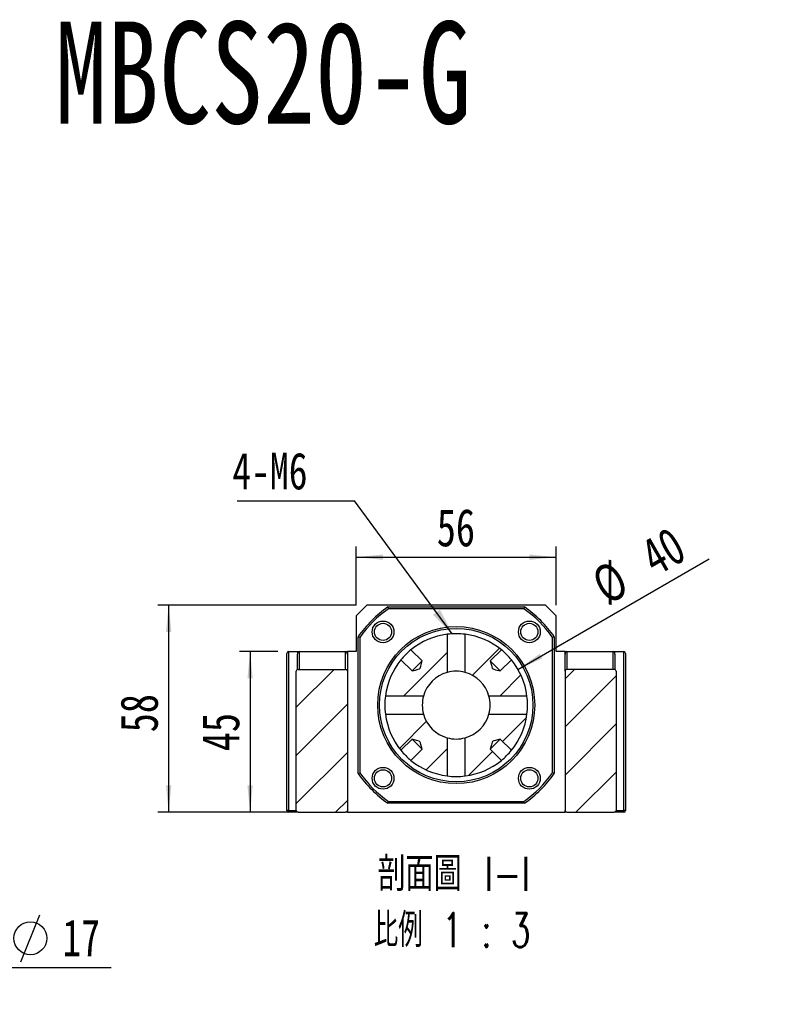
# Model space of a CAD drawing. Header units: millimetres. Extents: x 36 to 282, y 15 to 192.
# Tile 3 of 6: x 111 to 182, y 100 to 192. Entities that reach past the tile are written whole.
import ezdxf

# ---------------------------------------------------------------- set-up
doc = ezdxf.new("R2010")
doc.units = ezdxf.units.MM
doc.layers.add('FORMAT', color=7, linetype='Continuous')
doc.styles.add('SLDTEXTSTYLE0', font='TXT', dxfattribs={"width": 0.75})
doc.styles.add('SLDTEXTSTYLE1', font='TXT', dxfattribs={"width": 0.75, "bigfont": 'bigfont'})
doc.styles.add('SLDTEXTSTYLE3', font='TXT', dxfattribs={"width": 0.666667})
doc.styles.add('SLDTEXTSTYLE4', font='TXT', dxfattribs={"width": 0.65625, "bigfont": 'bigfont'})
doc.dimstyles.new('SLDDIMSTYLE2', dxfattribs={"dimtxt": 3.5, "dimasz": 2.5, "dimexe": 0, "dimexo": 0.0625, "dimgap": 0.875, "dimtad": 1, "dimlfac": 3, "dimrnd": 1e-09, "dimzin": 12, "dimdsep": 46, "dimtxsty": 'SLDTEXTSTYLE0', "dimsah": 1, "dimcen": 0.09, "dimadec": 0, "dimazin": 3, "dimtfac": 1, "dimtofl": 0, "dimtmove": 0, "dimatfit": 3, "dimfxl": 0, "dimfrac": 2, "dimtolj": 1, "dimtzin": 12, "dimarcsym": 0})
doc.dimstyles.new('SLDDIMSTYLE3', dxfattribs={"dimtxt": 0.18, "dimasz": 2.5, "dimexe": 0, "dimexo": 0.0625, "dimgap": 0, "dimtad": 0, "dimtih": 1, "dimtoh": 1, "dimdec": 0, "dimrnd": 1e-09, "dimzin": 0, "dimdsep": 46, "dimtxsty": 'Standard', "dimsah": 1, "dimcen": 0.09, "dimadec": 0, "dimazin": 0, "dimtfac": 2.5, "dimtdec": 0, "dimtofl": 0, "dimtmove": 0, "dimatfit": 3, "dimfxl": 0, "dimfrac": 2, "dimtolj": 1, "dimtzin": 0, "dimarcsym": 0})
doc.dimstyles.new('SLDDIMSTYLE5', dxfattribs={"dimtxt": 3.5, "dimasz": 2.5, "dimexe": 0, "dimexo": 0.0625, "dimgap": 0.875, "dimtad": 1, "dimlfac": 3, "dimrnd": 1e-09, "dimzin": 12, "dimdsep": 46, "dimtxsty": 'SLDTEXTSTYLE0', "dimsah": 1, "dimcen": 0, "dimadec": 0, "dimazin": 3, "dimtfac": 1, "dimtofl": 0, "dimtmove": 0, "dimatfit": 3, "dimfxl": 0, "dimfrac": 2, "dimtolj": 1, "dimtzin": 12, "dimarcsym": 0})

# ---------------------------------------------------------------- blocks, each defined once
blk = doc.blocks.new('SW_SYMBOL_HOLE_DIAM')
at = {"layer": 'FORMAT', "color": 0}
blk.add_line((300, 0), (700, 1000), dxfattribs=at)
blk.add_circle((500, 500), 350, dxfattribs=at)
blk = doc.blocks.new('SW_SYMBOL_HOLE_SPOT')
at = {"layer": 'FORMAT', "color": 0}
for p, q in [((0, 875), (0, 75)), ((1600, 75), (1600, 875)), ((0, 75), (1600, 75))]:
    blk.add_line(p, q, dxfattribs=at)
blk = doc.blocks.new('SW_NOTE_0')
at = {"layer": 'FORMAT', "color": 0}
blk.add_line((45.484, 0), (0, 0), dxfattribs=at)
at = {"layer": 'FORMAT', "color": 0, "xscale": 0.0043935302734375, "yscale": 0.0043935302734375, "zscale": 0.0043935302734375}
for name, p in [('SW_SYMBOL_HOLE_DIAM', (5.732, 0.55)), ('SW_SYMBOL_HOLE_DIAM', (35.737, 0.55)), ('SW_SYMBOL_HOLE_SPOT', (26.446, 0.55))]:
    blk.add_blockref(name, p, dxfattribs=at)
at = {"layer": 'FORMAT', "color": 0, "attachment_point": 1}
for s, insert, char_height, style in [('11\\M+18AD1\\M+190FA', (10.923, 4.507), 3.43958, 'SLDTEXTSTYLE1'), ('4 -', (0.4, 4.507), 3.4396, 'SLDTEXTSTYLE3'), ('17', (40.929, 4.507), 3.4396, 'SLDTEXTSTYLE0')]:
    blk.add_mtext(s, dxfattribs=dict(at, insert=insert, char_height=char_height, style=style))
blk = doc.blocks.new('_D_7')
at = {"layer": 'FORMAT', "color": 7}
blk.add_line((157.864, 131.708), (175.737, 142.027), dxfattribs=at)
blk.add_solid([(157.864, 131.708), (160.154, 132.742), (159.904, 133.175)], dxfattribs=at)
at = {"layer": 'FORMAT', "color": 7, "char_height": 3.5, "attachment_point": 1, "rotation": 30, "style": 'SLDTEXTSTYLE0'}
for s, insert in [('40', (168.986, 143.376)), ('%%c', (164.442, 140.69))]:
    blk.add_mtext(s, dxfattribs=dict(at, insert=insert))
blk = doc.blocks.new('_D_8')
at = {"layer": 'FORMAT', "color": 7}
for p, q in [((135.424, 133.375), (131.836, 133.375)), ((132.836, 133.375), (132.836, 118.375)), ((136.325, 118.375), (131.836, 118.375))]:
    blk.add_line(p, q, dxfattribs=at)
for points in [[(132.836, 133.375), (132.586, 130.875), (133.086, 130.875)], [(132.836, 118.375), (133.086, 120.875), (132.586, 120.875)]]:
    blk.add_solid(points, dxfattribs=at)
at = {"layer": 'FORMAT', "color": 7, "insert": (128.324, 124.068), "char_height": 3.5, "attachment_point": 1, "rotation": 90, "style": 'SLDTEXTSTYLE0'}
blk.add_mtext('45', dxfattribs=at)
blk = doc.blocks.new('_D_9')
at = {"layer": 'FORMAT', "color": 7}
for p, q in [((142.757, 137.708), (124.226, 137.708)), ((125.226, 137.708), (125.226, 118.375)), ((136.325, 118.375), (124.226, 118.375))]:
    blk.add_line(p, q, dxfattribs=at)
for points in [[(125.226, 137.708), (124.976, 135.208), (125.476, 135.208)], [(125.226, 118.375), (125.476, 120.875), (124.976, 120.875)]]:
    blk.add_solid(points, dxfattribs=at)
at = {"layer": 'FORMAT', "color": 7, "insert": (120.714, 125.835), "char_height": 3.5, "attachment_point": 1, "rotation": 90, "style": 'SLDTEXTSTYLE0'}
blk.add_mtext('58', dxfattribs=at)
blk = doc.blocks.new('_D_10')
at = {"layer": 'FORMAT', "color": 7}
for p, q in [((142.757, 137.708), (142.757, 143.19)), ((161.424, 137.708), (161.424, 143.19)), ((142.757, 142.19), (161.424, 142.19))]:
    blk.add_line(p, q, dxfattribs=at)
for points in [[(142.757, 142.19), (145.257, 141.94), (145.257, 142.44)], [(161.424, 142.19), (158.924, 142.44), (158.924, 141.94)]]:
    blk.add_solid(points, dxfattribs=at)
at = {"layer": 'FORMAT', "color": 7, "insert": (150.278, 146.701), "char_height": 3.5, "attachment_point": 1, "style": 'SLDTEXTSTYLE0'}
blk.add_mtext('56', dxfattribs=at)
blk = doc.blocks.new('SW_NOTE_2')
at = {"layer": 'FORMAT', "color": 0, "char_height": 3.175, "attachment_point": 2}
for s, insert, style in [('\\M+19655\\M+196CA\\M+19AA4 I-I', (8.632, 4.093), 'SLDTEXTSTYLE1'), ('\\M+194E4\\M+197E1 1 : 3', (8.457, -1.141), 'SLDTEXTSTYLE4')]:
    blk.add_mtext(s, dxfattribs=dict(at, insert=insert, style=style))
blk = doc.blocks.new('SW_NOTE_3')
at = {"layer": 'FORMAT', "color": 0}
blk.add_line((-10.95, 0), (0, 0), dxfattribs=at)
at = {"layer": 'FORMAT', "color": 0, "insert": (-11.408, 4.499), "char_height": 3.4396, "attachment_point": 1, "style": 'SLDTEXTSTYLE0'}
blk.add_mtext('4-M6', dxfattribs=at)

msp = doc.modelspace()

# ---------------------------------------------------------------- hatches: boundary and pattern name
at = {"layer": 'FORMAT', "linetype": 'Continuous', "lineweight": 18}
h = msp.add_hatch(dxfattribs=at)
h.set_pattern_fill('ANSI31', color=256, style=0)
edge = h.paths.add_edge_path(flags=0)
edge.add_spline(control_points=[(148.9044, 132.4956), (148.8626, 132.3305), (148.8217, 132.1651), (148.7752, 132.0013), (148.7578, 131.94), (148.7424, 131.8768), (148.7114, 131.8212), (148.7036, 131.8072), (148.6942, 131.7939), (148.6829, 131.7825), (148.6727, 131.7723), (148.6607, 131.7636), (148.6481, 131.7562), (148.6166, 131.7379), (148.5815, 131.7262), (148.5468, 131.715), (148.4573, 131.6862), (148.3661, 131.6631), (148.2751, 131.6393), (148.1735, 131.6128), (148.0717, 131.5869), (147.9699, 131.5611)], knot_values=[0.0079285, 0.0079285, 0.0079285, 0.0079285, 0.0094613, 0.0094613, 0.0094613, 0.0100355, 0.0100355, 0.0100355, 0.0101789, 0.0101789, 0.0101789, 0.0103091, 0.0103091, 0.0103091, 0.0106361, 0.0106361, 0.0106361, 0.0114777, 0.0114777, 0.0114777, 0.0124181, 0.0124181, 0.0124181, 0.0124181], weights=[1, 1, 1, 1, 1, 1, 1, 1, 1, 1, 1, 1, 1, 1, 1, 1, 1, 1, 1, 1, 1, 1], degree=3, periodic=0)
edge.add_line((147.9699, 131.5611), (146.9324, 132.5985))
edge.add_arc((152.0905, 128.375), 6.6667, 140.688634, 172.714544)
edge.add_line((145.4777, 129.2204), (149.0388, 129.2204))
edge.add_arc((152.0905, 128.375), 3.1667, 105.484302, 164.515698, ccw=False)
edge.add_line((151.2451, 131.4267), (151.2451, 134.9878))
edge.add_arc((152.0905, 128.375), 6.6667, 97.285456, 129.311366)
edge.add_line((147.867, 133.5331), (148.9044, 132.4956))
h = msp.add_hatch(dxfattribs=at)
h.set_pattern_fill('ANSI31', color=256, style=0)
edge = h.paths.add_edge_path(flags=0)
edge.add_spline(control_points=[(156.2112, 131.5611), (156.1665, 131.5724), (156.1217, 131.5838), (156.077, 131.5952), (155.9772, 131.6207), (155.8773, 131.6463), (155.7778, 131.6733), (155.7255, 131.6876), (155.6733, 131.7019), (155.6219, 131.719), (155.5938, 131.7284), (155.5656, 131.7385), (155.5395, 131.7525), (155.5226, 131.7617), (155.5064, 131.7732), (155.4935, 131.7874), (155.4805, 131.8017), (155.4703, 131.8186), (155.462, 131.836), (155.4236, 131.9158), (155.4046, 132.0037), (155.3816, 132.0892), (155.3453, 132.2243), (155.311, 132.36), (155.2766, 132.4956)], knot_values=[0.0013584, 0.0013584, 0.0013584, 0.0013584, 0.0017736, 0.0017736, 0.0017736, 0.0027014, 0.0027014, 0.0027014, 0.0031889, 0.0031889, 0.0031889, 0.003456, 0.003456, 0.003456, 0.0036307, 0.0036307, 0.0036307, 0.0038051, 0.0038051, 0.0038051, 0.0046067, 0.0046067, 0.0046067, 0.0058726, 0.0058726, 0.0058726, 0.0058726], weights=[1, 1, 1, 1, 1, 1, 1, 1, 1, 1, 1, 1, 1, 1, 1, 1, 1, 1, 1, 1, 1, 1, 1, 1, 1], degree=3, periodic=0)
edge.add_line((155.2766, 132.4956), (156.3141, 133.5331))
edge.add_arc((152.0905, 128.375), 6.6667, 50.688634, 82.714544)
edge.add_line((152.9359, 134.9878), (152.9359, 131.4267))
edge.add_arc((152.0905, 128.375), 3.1667, 15.484302, 74.515698, ccw=False)
edge.add_line((155.1422, 129.2204), (158.7034, 129.2204))
edge.add_arc((152.0905, 128.375), 6.6667, 7.285456, 39.311366)
edge.add_line((157.2486, 132.5985), (156.2112, 131.5611))
h = msp.add_hatch(dxfattribs=at)
h.set_pattern_fill('ANSI31', color=256, style=0)
edge = h.paths.add_edge_path(flags=0)
edge.add_line((141.9239, 118.5416), (141.9239, 131.5416))
edge.add_arc((141.7572, 131.5416), 0.1667, 0, 90)
edge.add_line((141.7572, 131.7083), (137.3252, 131.7083))
edge.add_spline(control_points=[(137.3252, 131.7083), (137.3214, 131.7083), (137.3175, 131.7082), (137.3136, 131.7079), (137.294, 131.7066), (137.2742, 131.7019), (137.2561, 131.6942), (137.238, 131.6864), (137.221, 131.6754), (137.2065, 131.6621), (137.1924, 131.6489), (137.1803, 131.6331), (137.1715, 131.6159), (137.1629, 131.5993), (137.1572, 131.5808), (137.1548, 131.5623), (137.1539, 131.5554), (137.1535, 131.5485), (137.1535, 131.5416)], knot_values=[0.0001429, 0.0001429, 0.0001429, 0.0001429, 0.0001774, 0.0001774, 0.0001774, 0.0003548, 0.0003548, 0.0003548, 0.0005321, 0.0005321, 0.0005321, 0.000706, 0.000706, 0.000706, 0.0008746, 0.0008746, 0.0008746, 0.0009362, 0.0009362, 0.0009362, 0.0009362], weights=[1, 1, 1, 1, 1, 1, 1, 1, 1, 1, 1, 1, 1, 1, 1, 1, 1, 1, 1], degree=3, periodic=0)
edge.add_line((137.1535, 131.5416), (137.1535, 118.5416))
edge.add_spline(control_points=[(137.1535, 118.5416), (137.1535, 118.5253), (137.156, 118.5089), (137.1609, 118.4933), (137.1663, 118.476), (137.1747, 118.4594), (137.1854, 118.4449), (137.1964, 118.43), (137.2099, 118.4168), (137.225, 118.4063), (137.2406, 118.3955), (137.2582, 118.3871), (137.2764, 118.3819), (137.2922, 118.3773), (137.3088, 118.375), (137.3252, 118.375)], knot_values=[0.0022359, 0.0022359, 0.0022359, 0.0022359, 0.0023824, 0.0023824, 0.0023824, 0.0025453, 0.0025453, 0.0025453, 0.0027109, 0.0027109, 0.0027109, 0.0028814, 0.0028814, 0.0028814, 0.0030293, 0.0030293, 0.0030293, 0.0030293], weights=[1, 1, 1, 1, 1, 1, 1, 1, 1, 1, 1, 1, 1, 1, 1, 1], degree=3, periodic=0)
edge.add_line((137.3252, 118.375), (141.7572, 118.375))
edge.add_arc((141.7572, 118.5416), 0.1667, 270, 360)
h = msp.add_hatch(dxfattribs=at)
h.set_pattern_fill('ANSI31', color=256, style=0)
edge = h.paths.add_edge_path(flags=0)
edge.add_line((166.8558, 131.7083), (162.4239, 131.7083))
edge.add_arc((162.4239, 131.5416), 0.1667, 90, 180)
edge.add_line((162.2572, 131.5416), (162.2572, 118.5416))
edge.add_arc((162.4239, 118.5416), 0.1667, 180, 270)
edge.add_line((162.4239, 118.375), (166.8558, 118.375))
edge.add_spline(control_points=[(166.8558, 118.375), (166.8618, 118.375), (166.8677, 118.3753), (166.8737, 118.3759), (166.8933, 118.3779), (166.9128, 118.3833), (166.9307, 118.3917), (166.9485, 118.4), (166.9651, 118.4116), (166.979, 118.4255), (166.988, 118.4346), (166.9961, 118.4447), (167.0029, 118.4556), (167.0125, 118.4711), (167.0196, 118.4884), (167.0236, 118.5062), (167.0262, 118.5178), (167.0276, 118.5298), (167.0276, 118.5416)], knot_values=[0.0026504, 0.0026504, 0.0026504, 0.0026504, 0.0027038, 0.0027038, 0.0027038, 0.0028814, 0.0028814, 0.0028814, 0.0030585, 0.0030585, 0.0030585, 0.0031727, 0.0031727, 0.0031727, 0.003337, 0.003337, 0.003337, 0.0034437, 0.0034437, 0.0034437, 0.0034437], weights=[1, 1, 1, 1, 1, 1, 1, 1, 1, 1, 1, 1, 1, 1, 1, 1, 1, 1, 1], degree=3, periodic=0)
edge.add_line((167.0276, 118.5416), (167.0276, 131.5416))
edge.add_spline(control_points=[(167.0276, 131.5416), (167.0276, 131.542), (167.0276, 131.5423), (167.0276, 131.5426), (167.0275, 131.5534), (167.0263, 131.5643), (167.0241, 131.5748), (167.0203, 131.5929), (167.0133, 131.6105), (167.0037, 131.6263), (166.9941, 131.6421), (166.9817, 131.6564), (166.9675, 131.6682), (166.9531, 131.6802), (166.9364, 131.6899), (166.9188, 131.6966), (166.9008, 131.7036), (166.8813, 131.7075), (166.8619, 131.7082), (166.8599, 131.7083), (166.8579, 131.7083), (166.8558, 131.7083)], knot_values=[0.0030728, 0.0030728, 0.0030728, 0.0030728, 0.0030756, 0.0030756, 0.0030756, 0.0031719, 0.0031719, 0.0031719, 0.003338, 0.003338, 0.003338, 0.0035039, 0.0035039, 0.0035039, 0.0036731, 0.0036731, 0.0036731, 0.0038472, 0.0038472, 0.0038472, 0.0038654, 0.0038654, 0.0038654, 0.0038654], weights=[1, 1, 1, 1, 1, 1, 1, 1, 1, 1, 1, 1, 1, 1, 1, 1, 1, 1, 1, 1, 1, 1], degree=3, periodic=0)
h = msp.add_hatch(dxfattribs=at)
h.set_pattern_fill('ANSI31', color=256, style=0)
edge = h.paths.add_edge_path(flags=0)
edge.add_line((148.9044, 124.2543), (147.867, 123.2169))
edge.add_arc((152.0905, 128.375), 6.6667, 230.688634, 262.714544)
edge.add_line((151.2451, 121.7621), (151.2451, 125.3232))
edge.add_arc((152.0905, 128.375), 3.1667, 195.484302, 254.515698, ccw=False)
edge.add_line((149.0388, 127.5295), (145.4777, 127.5295))
edge.add_arc((152.0905, 128.375), 6.6667, 187.285456, 219.311366)
edge.add_line((146.9324, 124.1514), (147.9699, 125.1888))
edge.add_spline(control_points=[(147.9699, 125.1888), (148.1055, 125.1545), (148.2412, 125.1202), (148.3763, 125.0839), (148.4618, 125.0609), (148.5497, 125.0419), (148.6295, 125.0035), (148.6469, 124.9951), (148.6638, 124.985), (148.6781, 124.972), (148.6923, 124.959), (148.7038, 124.9429), (148.7129, 124.9259), (148.727, 124.8999), (148.7371, 124.8717), (148.7464, 124.8436), (148.7636, 124.7922), (148.7779, 124.7399), (148.7921, 124.6877), (148.8192, 124.5882), (148.8448, 124.4883), (148.8703, 124.3884), (148.8817, 124.3437), (148.8931, 124.299), (148.9044, 124.2543)], knot_values=[0.0018968, 0.0018968, 0.0018968, 0.0018968, 0.0031562, 0.0031562, 0.0031562, 0.0039538, 0.0039538, 0.0039538, 0.0041273, 0.0041273, 0.0041273, 0.0043011, 0.0043011, 0.0043011, 0.0045668, 0.0045668, 0.0045668, 0.0050518, 0.0050518, 0.0050518, 0.0059749, 0.0059749, 0.0059749, 0.006388, 0.006388, 0.006388, 0.006388], weights=[1, 1, 1, 1, 1, 1, 1, 1, 1, 1, 1, 1, 1, 1, 1, 1, 1, 1, 1, 1, 1, 1, 1, 1, 1], degree=3, periodic=0)
h = msp.add_hatch(dxfattribs=at)
h.set_pattern_fill('ANSI31', color=256, style=0)
edge = h.paths.add_edge_path(flags=0)
edge.add_line((156.3141, 123.2169), (155.2766, 124.2543))
edge.add_spline(control_points=[(155.2766, 124.2543), (155.311, 124.39), (155.3453, 124.5256), (155.3816, 124.6608), (155.4046, 124.7463), (155.4236, 124.8341), (155.462, 124.9139), (155.4703, 124.9313), (155.4805, 124.9483), (155.4935, 124.9625), (155.5064, 124.9768), (155.5226, 124.9882), (155.5395, 124.9974), (155.5656, 125.0115), (155.5938, 125.0215), (155.6219, 125.0309), (155.6733, 125.048), (155.7255, 125.0624), (155.7778, 125.0766), (155.8773, 125.1037), (155.9772, 125.1292), (156.077, 125.1547), (156.1217, 125.1661), (156.1665, 125.1775), (156.2112, 125.1888)], knot_values=[0.0018968, 0.0018968, 0.0018968, 0.0018968, 0.0031562, 0.0031562, 0.0031562, 0.0039538, 0.0039538, 0.0039538, 0.0041273, 0.0041273, 0.0041273, 0.0043011, 0.0043011, 0.0043011, 0.0045668, 0.0045668, 0.0045668, 0.0050518, 0.0050518, 0.0050518, 0.0059749, 0.0059749, 0.0059749, 0.006388, 0.006388, 0.006388, 0.006388], weights=[1, 1, 1, 1, 1, 1, 1, 1, 1, 1, 1, 1, 1, 1, 1, 1, 1, 1, 1, 1, 1, 1, 1, 1, 1], degree=3, periodic=0)
edge.add_line((156.2112, 125.1888), (157.2486, 124.1514))
edge.add_arc((152.0905, 128.375), 6.6667, 320.688634, 352.714544)
edge.add_line((158.7034, 127.5295), (155.1422, 127.5295))
edge.add_arc((152.0905, 128.375), 3.1667, 285.484302, 344.515698, ccw=False)
edge.add_line((152.9359, 125.3232), (152.9359, 121.7621))
edge.add_arc((152.0905, 128.375), 6.6667, 277.285456, 309.311366)

# ---------------------------------------------------------------- linework, layer by layer
at = {"color": 7, "linetype": 'Continuous', "lineweight": 25}
for p, q in [((143.7572, 137.7083), (142.7572, 136.7083)), ((160.4239, 137.7083), (143.7572, 137.7083)), ((145.7135, 137.5416), (158.4676, 137.5416)), ((158.4151, 137.375), (145.766, 137.375)), ((161.4239, 136.7083), (160.4239, 137.7083)), ((142.7572, 136.7083), (142.7572, 133.375)), ((161.4239, 133.375), (161.4239, 136.7083)), ((142.9239, 121.9979), (142.9239, 134.752)), ((143.0905, 134.6995), (143.0905, 122.0504)), ((151.2451, 134.9878), (151.2451, 131.4267)), ((152.9359, 131.4267), (152.9359, 134.9878)), ((161.0905, 122.0504), (161.0905, 134.6995)), ((161.2572, 134.752), (161.2572, 121.9979)), ((136.4239, 133.375), (137.4239, 133.375)), ((136.4239, 133.375), (136.4239, 118.5416)), ((137.4239, 133.375), (137.4239, 131.7083)), ((137.4239, 133.375), (141.7572, 133.375)), ((141.7572, 131.7083), (141.7572, 133.375)), ((141.7572, 133.375), (141.9239, 133.375)), ((141.9239, 133.375), (141.9239, 133.1393)), ((142.7572, 133.375), (141.9239, 133.375)), ((148.9044, 132.4956), (147.867, 133.5331)), ((156.3141, 133.5331), (155.2766, 132.4956)), ((162.2572, 133.375), (161.4239, 133.375)), ((162.2572, 133.375), (162.4239, 133.375)), ((162.2572, 133.1393), (162.2572, 133.375)), ((162.4239, 133.375), (162.4239, 131.7083)), ((162.4239, 133.375), (166.7572, 133.375)), ((166.7572, 131.7083), (166.7572, 133.375)), ((166.7572, 133.375), (167.7572, 133.375)), ((167.7572, 118.5416), (167.7572, 133.375)), ((136.2572, 118.5416), (136.2572, 133.2083)), ((137.2572, 131.6946), (137.2572, 133.1393)), ((141.9239, 133.1393), (141.9239, 131.5416)), ((146.9324, 132.5985), (147.9699, 131.5611)), ((148.9044, 132.4956), (147.9699, 131.5611)), ((156.2112, 131.5611), (155.2766, 132.4956)), ((156.2112, 131.5611), (157.2486, 132.5985)), ((162.2572, 131.5416), (162.2572, 133.1393)), ((166.9239, 133.1393), (166.9239, 131.6937)), ((167.9239, 133.2083), (167.9239, 118.5416)), ((137.1535, 118.5416), (137.1535, 131.5416)), ((137.3252, 131.7083), (141.7572, 131.7083)), ((141.9239, 131.5416), (141.9239, 118.5416)), ((162.2572, 131.5416), (162.2572, 118.5416)), ((166.8558, 131.7083), (162.4239, 131.7083)), ((167.0276, 131.5416), (167.0276, 118.5416)), ((149.0388, 129.2204), (145.4777, 129.2204)), ((158.7034, 129.2204), (155.1422, 129.2204)), ((145.4777, 127.5295), (149.0388, 127.5295)), ((155.1422, 127.5295), (158.7034, 127.5295)), ((147.9699, 125.1888), (146.9324, 124.1514)), ((147.9699, 125.1888), (148.9044, 124.2543)), ((151.2451, 125.3232), (151.2451, 121.7621)), ((152.9359, 121.7621), (152.9359, 125.3232)), ((155.2766, 124.2543), (156.2112, 125.1888)), ((157.2486, 124.1514), (156.2112, 125.1888)), ((147.867, 123.2169), (148.9044, 124.2543)), ((155.2766, 124.2543), (156.3141, 123.2169)), ((158.4676, 119.2083), (145.7135, 119.2083)), ((145.766, 119.375), (158.4151, 119.375)), ((136.4239, 118.5416), (136.2572, 118.5416)), ((136.4239, 118.375), (136.4239, 118.5416)), ((137.3252, 118.375), (136.4239, 118.375)), ((137.3252, 118.375), (141.7572, 118.375)), ((141.9239, 118.375), (141.7572, 118.375)), ((141.9239, 118.5416), (141.9239, 118.375)), ((141.9239, 118.375), (162.2572, 118.375)), ((162.2572, 118.375), (162.2572, 118.5416)), ((162.4239, 118.375), (162.2572, 118.375)), ((162.4239, 118.375), (166.8558, 118.375)), ((167.7572, 118.375), (166.8558, 118.375)), ((167.7572, 118.375), (167.7572, 118.5416)), ((167.9239, 118.5416), (167.7572, 118.5416))]:
    msp.add_line(p, q, dxfattribs=at)
at = {"color": 8, "linetype": 'Continuous', "lineweight": 25}
for p, q in [((136.4239, 118.5416), (137.1535, 118.5416)), ((167.0276, 118.5416), (167.7572, 118.5416))]:
    msp.add_line(p, q, dxfattribs=at)
at = {"color": 7, "linetype": 'Continuous', "lineweight": 25, "flags": 128}
for points in [[(147.9699, 131.5611), (148.2751, 131.6393), (148.5468, 131.715), (148.6481, 131.7562), (148.6829, 131.7825), (148.7114, 131.8212), (148.7752, 132.0013), (148.9044, 132.4956)], [(155.2766, 132.4956), (155.3816, 132.0892), (155.416, 131.9604), (155.462, 131.836), (155.4935, 131.7874), (155.5395, 131.7525), (155.6219, 131.719), (155.7778, 131.6733), (156.077, 131.5952), (156.2112, 131.5611)], [(148.9044, 124.2543), (148.8703, 124.3884), (148.7921, 124.6877), (148.7464, 124.8436), (148.7129, 124.9259), (148.6781, 124.972), (148.6295, 125.0035), (148.505, 125.0495), (148.3763, 125.0839), (147.9699, 125.1888)], [(156.2112, 125.1888), (156.077, 125.1547), (155.7778, 125.0766), (155.6219, 125.0309), (155.5395, 124.9974), (155.4935, 124.9625), (155.462, 124.9139), (155.416, 124.7895), (155.3816, 124.6608), (155.2766, 124.2543)]]:
    msp.add_lwpolyline(points, dxfattribs=at)
at = {"color": 7, "linetype": 'Continuous', "lineweight": 25}
for centre, radius in [((145.2552, 135.2103), 1.0167), ((158.9259, 135.2103), 1.0167), ((145.2552, 135.2103), 0.8), ((152.0905, 128.375), 7.3333), ((152.0905, 128.375), 7.1667), ((158.9259, 135.2103), 0.8), ((145.2552, 121.5396), 1.0167), ((145.2552, 121.5396), 0.8), ((158.9259, 121.5396), 1.0167), ((158.9259, 121.5396), 0.8)]:
    msp.add_circle(centre, radius, dxfattribs=at)
for centre, radius, start, end in [((152.0905, 128.375), 11.1667, 124.82546, 145.17454), ((152.0905, 128.375), 11, 125.096801, 144.903199), ((152.0905, 128.375), 11, 35.096801, 54.903199), ((152.0905, 128.375), 11.1667, 34.82546, 55.17454), ((152.0905, 128.375), 6.6667, 97.285456, 129.311366), ((152.0905, 128.375), 6.6667, 82.714544, 97.285456), ((152.0905, 128.375), 6.6667, 50.688634, 82.714544), ((136.4239, 133.2083), 0.1667, 90, 180), ((152.0905, 128.375), 6.6667, 129.311366, 140.688634), ((152.0905, 128.375), 6.6667, 39.311366, 50.688634), ((167.7572, 133.2083), 0.1667, 0, 90), ((152.0905, 128.375), 6.6667, 140.688634, 172.714544), ((152.0905, 128.375), 6.6667, 7.285456, 39.311366), ((137.3229, 131.5389), 0.1694, 89.204594, 179.073554), ((141.7572, 131.5416), 0.1667, 0, 90), ((152.0905, 128.375), 3.1667, 74.515698, 105.484302), ((162.4239, 131.5416), 0.1667, 90, 180), ((166.858, 131.5388), 0.1696, 0.972002, 90.74985), ((152.0905, 128.375), 3.1667, 105.484302, 164.515698), ((152.0905, 128.375), 3.1667, 15.484302, 74.515698), ((152.0905, 128.375), 6.6667, 172.714544, 187.285456), ((152.0905, 128.375), 3.1667, 164.515698, 195.484302), ((152.0905, 128.375), 3.1667, 344.515698, 15.484302), ((152.0905, 128.375), 6.6667, 352.714544, 7.285456), ((152.0905, 128.375), 6.6667, 187.285456, 219.311366), ((152.0905, 128.375), 3.1667, 195.484302, 254.515698), ((152.0905, 128.375), 3.1667, 285.484302, 344.515698), ((152.0905, 128.375), 6.6667, 320.688634, 352.714544), ((152.0905, 128.375), 3.1667, 254.515698, 285.484302), ((152.0905, 128.375), 6.6667, 219.311366, 230.688634), ((152.0905, 128.375), 6.6667, 309.311366, 320.688634), ((152.0905, 128.375), 6.6667, 230.688634, 262.714544), ((152.0905, 128.375), 6.6667, 277.285456, 309.311366), ((152.0905, 128.375), 11.1667, 214.82546, 235.17454), ((152.0905, 128.375), 11, 215.096801, 234.903199), ((152.0905, 128.375), 6.6667, 262.714544, 277.285456), ((152.0905, 128.375), 11, 305.096801, 324.903199), ((152.0905, 128.375), 11.1667, 304.82546, 325.17454), ((136.4239, 118.5416), 0.1667, 180, 270), ((137.3228, 118.5443), 0.1693, 180.897356, 270.824496), ((141.7572, 118.5416), 0.1667, 270, 0), ((162.4239, 118.5416), 0.1667, 180, 270), ((166.8582, 118.5444), 0.1694, 269.198623, 359.079525), ((167.7572, 118.5416), 0.1667, 270, 0)]:
    msp.add_arc(centre, radius, start, end, dxfattribs=at)
for centre, start_param, end_param in [((137.4239, 133.1393), 3.1415927, 4.712389), ((141.7572, 133.1393), 1.5707963, 3.1415927), ((162.4239, 133.1393), 3.1415927, 4.712389), ((166.7572, 133.1393), 1.5707963, 3.1415927)]:
    msp.add_ellipse(centre, major_axis=(0, -0.2357), ratio=0.7071068, start_param=start_param, end_param=end_param, dxfattribs=at)
for points in [[(145.7135, 137.5416), (145.7309, 137.4861), (145.7484, 137.4305), (145.766, 137.375)], [(158.4676, 137.5416), (158.4501, 137.4861), (158.4326, 137.4305), (158.4151, 137.375)], [(143.0905, 134.6995), (143.035, 134.7171), (142.9794, 134.7346), (142.9239, 134.752)], [(161.2572, 134.752), (161.2016, 134.7346), (161.1461, 134.7171), (161.0905, 134.6995)], [(142.9239, 121.9979), (142.9794, 122.0153), (143.035, 122.0328), (143.0905, 122.0504)], [(161.2572, 121.9979), (161.2016, 122.0153), (161.1461, 122.0328), (161.0905, 122.0504)], [(145.7135, 119.2083), (145.7309, 119.2639), (145.7484, 119.3194), (145.766, 119.375)], [(158.4676, 119.2083), (158.4501, 119.2639), (158.4326, 119.3194), (158.4151, 119.375)]]:
    msp.add_open_spline(points, degree=3, dxfattribs=at)

# ---------------------------------------------------------------- block references
at = {"layer": 'FORMAT', "color": 7}
for name, p in [('SW_NOTE_3', (142.5879, 147.4599)), ('SW_NOTE_0', (74.3721, 103.8538))]:
    msp.add_blockref(name, p, dxfattribs=at)
at = {"layer": 'FORMAT'}
msp.add_blockref('SW_NOTE_2', (143.2395, 110.1012), dxfattribs=at)

# ---------------------------------------------------------------- texts
at = {"layer": 'FORMAT', "color": 7, "insert": (114.6044, 192.2053), "char_height": 9.525, "attachment_point": 1, "style": 'SLDTEXTSTYLE0'}
msp.add_mtext('MBCS20-G', dxfattribs=at)

# ---------------------------------------------------------------- dimensions: what is measured, and where the dimension line sits
at = {"layer": 'FORMAT', "color": 7}
for base, p1, p2, angle, picture, middle in [((161.4239, 142.1895), (142.7572, 136.7083), (161.4239, 136.7083), 0, '_D_10', (152.8644, 142.1895)), ((125.2259, 118.375), (143.7572, 137.7083), (137.3252, 118.375), 90, '_D_9', (125.2259, 128.4206)), ((132.8358, 118.375), (136.4239, 133.375), (137.3252, 118.375), 90, '_D_8', (132.8358, 126.6545))]:
    dim = msp.add_linear_dim(base=base, p1=p1, p2=p2, angle=angle, dimstyle='SLDDIMSTYLE2', dxfattribs=at)
    dim.commit()
    dim.dimension.update_dxf_attribs({"geometry": picture, "text_midpoint": middle, "dimtype": 160})
dim = msp.add_diameter_dim_2p(p1=(146.317, 125.0416), p2=(157.864, 131.7083), dimstyle='SLDDIMSTYLE5', dxfattribs=at)
dim.commit()
dim.dimension.update_dxf_attribs({"geometry": '_D_7', "text_midpoint": (171.363, 139.5019), "dimtype": 163})

# ---------------------------------------------------------------- leaders
msp.add_leader([(151.7276, 135.0317), (142.5879, 147.4599)], dimstyle='SLDDIMSTYLE3', dxfattribs=at)

doc.saveas('drawing.dxf')
